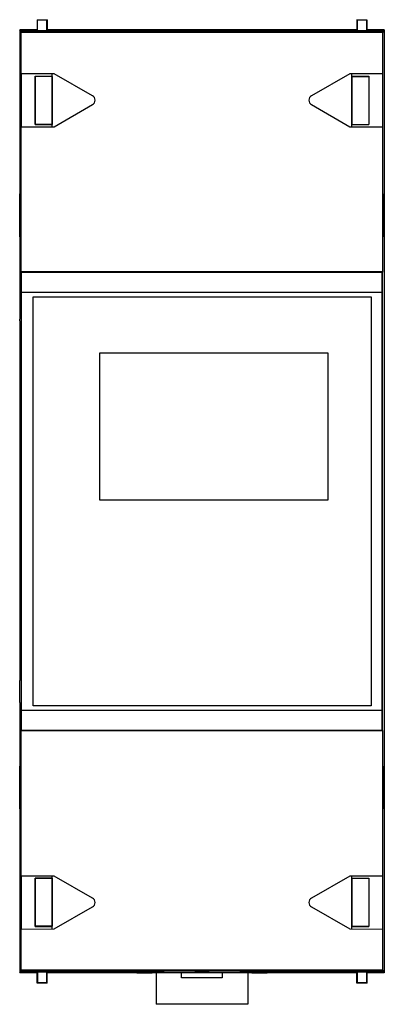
# Model space of a CAD drawing. Header units: millimetres. Extents: x 23.3 to 59.1, y 8.1 to 104.8.
import ezdxf

# ---------------------------------------------------------------- set-up
doc = ezdxf.new("R2010")
doc.units = ezdxf.units.MM
doc.header["$LTSCALE"] = 7.410347
for name, color, linetype in [('00_COMPONENTS_2', 7, 'CONTINUOUS'), ('00_COMPONENTS_3', 7, 'CONTINUOUS'), ('00_COMPONENTS_4', 7, 'CONTINUOUS')]:
    doc.layers.add(name, color=color, linetype=linetype)

msp = doc.modelspace()

# ---------------------------------------------------------------- linework, layer by layer
at = {"layer": '00_COMPONENTS_2', "color": 7, "linetype": 'Continuous'}
for p, q in [((23.524, 35.03), (23.524, 80.055)), ((23.524, 80.055), (58.924, 80.055)), ((58.924, 35.03), (58.924, 80.055)), ((58.924, 78.055), (23.524, 78.055)), ((24.644, 37.47), (24.644, 77.61)), ((24.644, 77.61), (57.834, 77.61)), ((57.834, 77.61), (57.834, 37.47)), ((31.214, 57.64), (31.214, 72.14)), ((31.214, 72.14), (53.584, 72.14)), ((53.584, 72.14), (53.584, 57.64)), ((53.584, 57.64), (31.214, 57.64)), ((23.524, 37.03), (58.924, 37.03)), ((57.834, 37.47), (24.644, 37.47)), ((58.924, 35.03), (23.524, 35.03))]:
    msp.add_line(p, q, dxfattribs=at)
at = {"layer": '00_COMPONENTS_3', "color": 7, "linetype": 'Continuous'}
for p, q in [((36.724, 11.243), (36.724, 8.14)), ((39.224, 10.74), (39.224, 11.243)), ((43.224, 10.74), (39.224, 10.74)), ((43.224, 11.243), (43.224, 10.74)), ((45.724, 11.243), (45.724, 8.14)), ((45.724, 8.14), (36.724, 8.14))]:
    msp.add_line(p, q, dxfattribs=at)
at = {"layer": '00_COMPONENTS_4', "color": 7, "linetype": 'Continuous'}
for p, q in [((25.034, 104.846), (25.034, 103.841)), ((25.094, 104.792), (25.034, 104.846)), ((25.034, 104.846), (26.034, 104.846)), ((25.094, 103.787), (25.094, 104.792)), ((26.034, 104.846), (25.974, 104.792)), ((25.974, 104.792), (25.974, 103.787)), ((26.034, 104.846), (26.034, 103.841)), ((56.434, 104.846), (56.434, 103.841)), ((56.434, 104.846), (57.434, 104.846)), ((56.494, 104.792), (56.434, 104.846)), ((56.494, 103.787), (56.494, 104.792)), ((57.434, 104.846), (57.374, 104.792)), ((57.374, 104.792), (57.374, 103.787)), ((57.434, 104.846), (57.434, 103.841)), ((23.334, 103.841), (23.334, 75.431)), ((23.46, 103.718), (23.334, 103.841)), ((25.034, 103.841), (23.334, 103.841)), ((23.46, 103.618), (23.46, 103.718)), ((26.549, 103.718), (23.46, 103.718)), ((23.488, 103.591), (23.46, 103.618)), ((26.549, 103.618), (23.46, 103.618)), ((23.488, 99.536), (23.488, 103.591)), ((58.98, 103.591), (23.488, 103.591)), ((25.034, 103.841), (25.094, 103.787)), ((25.974, 103.787), (26.034, 103.841)), ((56.434, 103.841), (26.034, 103.841)), ((26.579, 103.735), (26.549, 103.718)), ((26.549, 103.618), (26.549, 103.718)), ((26.549, 103.618), (26.579, 103.635)), ((26.579, 103.635), (26.579, 103.735)), ((55.879, 103.735), (26.579, 103.735)), ((26.579, 103.635), (36.539, 103.635)), ((28.334, 103.817), (28.334, 103.792)), ((36.834, 103.817), (28.334, 103.817)), ((28.334, 103.792), (36.834, 103.792)), ((36.834, 103.792), (36.834, 103.817)), ((40.534, 103.623), (41.934, 103.623)), ((45.634, 103.817), (45.634, 103.792)), ((54.134, 103.817), (45.634, 103.817)), ((45.634, 103.792), (54.134, 103.792)), ((45.929, 103.635), (55.879, 103.635)), ((54.134, 103.792), (54.134, 103.817)), ((55.879, 103.635), (55.879, 103.735)), ((55.907, 103.718), (55.879, 103.735)), ((55.879, 103.635), (55.907, 103.618)), ((55.907, 103.618), (55.907, 103.718)), ((59.008, 103.718), (55.907, 103.718)), ((59.008, 103.618), (55.907, 103.618)), ((56.434, 103.841), (56.494, 103.787)), ((57.374, 103.787), (57.434, 103.841)), ((59.134, 103.841), (57.434, 103.841)), ((58.98, 103.591), (59.008, 103.618)), ((58.98, 99.536), (58.98, 103.591)), ((59.008, 103.718), (59.134, 103.841)), ((59.008, 103.618), (59.008, 103.718)), ((59.134, 103.841), (59.134, 75.431)), ((26.734, 99.539), (23.488, 99.536)), ((24.855, 99.288), (24.864, 99.263)), ((24.855, 99.288), (26.505, 99.288)), ((24.864, 99.263), (24.864, 94.563)), ((26.514, 99.263), (24.864, 99.263)), ((26.514, 99.263), (26.505, 99.288)), ((26.514, 99.263), (26.514, 94.563)), ((26.534, 94.339), (26.534, 99.536)), ((30.484, 97.373), (26.734, 99.539)), ((55.734, 99.539), (51.984, 97.373)), ((58.98, 99.536), (55.734, 99.539)), ((55.934, 94.339), (55.934, 99.536)), ((55.963, 99.288), (55.954, 99.263)), ((55.954, 99.263), (55.954, 94.563)), ((55.954, 99.263), (57.604, 99.263)), ((55.963, 99.288), (57.613, 99.288)), ((57.604, 99.263), (57.613, 99.288)), ((57.604, 99.263), (57.604, 94.563)), ((26.734, 94.339), (30.484, 96.507)), ((51.984, 96.507), (55.734, 94.339)), ((23.488, 94.336), (26.734, 94.339)), ((23.488, 80.091), (23.488, 94.336)), ((24.864, 94.563), (24.855, 94.538)), ((24.855, 94.538), (26.505, 94.538)), ((26.514, 94.563), (24.864, 94.563)), ((26.505, 94.538), (26.514, 94.563)), ((55.734, 94.339), (58.98, 94.336)), ((55.954, 94.563), (55.963, 94.538)), ((55.954, 94.563), (57.604, 94.563)), ((55.963, 94.538), (57.613, 94.538)), ((57.613, 94.538), (57.604, 94.563)), ((58.98, 80.091), (58.98, 94.336)), ((23.344, 83.533), (23.344, 87.743)), ((23.344, 87.743), (23.35, 87.736)), ((23.35, 87.736), (23.35, 83.536)), ((59.124, 87.743), (59.118, 87.736)), ((59.118, 87.736), (59.118, 83.536)), ((59.124, 83.533), (59.124, 87.743)), ((23.35, 83.536), (23.344, 83.533)), ((59.118, 83.536), (59.124, 83.533)), ((23.524, 80.055), (23.488, 80.091)), ((58.98, 80.091), (23.488, 80.091)), ((58.944, 80.055), (58.924, 80.055)), ((58.944, 80.055), (58.98, 80.091)), ((58.944, 35.025), (58.944, 80.055)), ((23.347, 75.284), (23.334, 75.431)), ((59.134, 75.431), (59.121, 75.284)), ((23.347, 75.284), (23.347, 39.944)), ((59.121, 75.284), (59.121, 39.944)), ((23.334, 37.79), (23.34, 39.786)), ((23.34, 39.786), (23.347, 39.944)), ((59.121, 39.944), (59.128, 39.786)), ((59.128, 39.786), (59.134, 37.79)), ((23.334, 37.79), (23.334, 11.23)), ((59.134, 37.79), (59.134, 11.23)), ((23.488, 34.99), (23.524, 35.025)), ((58.98, 34.99), (23.488, 34.99)), ((23.488, 20.736), (23.488, 34.99)), ((58.944, 35.025), (58.924, 35.025)), ((58.944, 35.025), (58.98, 34.99)), ((58.98, 20.736), (58.98, 34.99)), ((23.344, 31.543), (23.35, 31.536)), ((23.344, 27.333), (23.344, 31.543)), ((23.35, 31.536), (23.35, 27.336)), ((59.124, 31.543), (59.118, 31.536)), ((59.118, 31.536), (59.118, 27.336)), ((59.124, 27.333), (59.124, 31.543)), ((23.35, 27.336), (23.344, 27.333)), ((59.118, 27.336), (59.124, 27.333)), ((26.734, 20.739), (23.488, 20.736)), ((24.855, 20.544), (26.505, 20.544)), ((24.855, 20.544), (24.864, 20.52)), ((26.514, 20.52), (24.864, 20.52)), ((24.864, 20.52), (24.864, 15.82)), ((26.514, 20.52), (26.505, 20.544)), ((26.514, 20.52), (26.514, 15.82)), ((26.534, 15.539), (26.534, 20.736)), ((30.484, 18.573), (26.734, 20.739)), ((55.734, 20.739), (51.984, 18.573)), ((58.98, 20.736), (55.734, 20.739)), ((55.934, 15.539), (55.934, 20.736)), ((55.963, 20.544), (55.954, 20.52)), ((55.954, 20.52), (57.604, 20.52)), ((55.954, 20.52), (55.954, 15.82)), ((55.963, 20.544), (57.613, 20.544)), ((57.604, 20.52), (57.613, 20.544)), ((57.604, 20.52), (57.604, 15.82)), ((26.734, 15.539), (30.484, 17.707)), ((51.984, 17.707), (55.734, 15.539)), ((23.488, 15.536), (26.734, 15.539)), ((23.488, 11.48), (23.488, 15.536)), ((24.864, 15.82), (24.855, 15.794)), ((24.855, 15.794), (26.505, 15.794)), ((26.514, 15.82), (24.864, 15.82)), ((26.505, 15.794), (26.514, 15.82)), ((55.734, 15.539), (58.98, 15.536)), ((55.954, 15.82), (57.604, 15.82)), ((55.954, 15.82), (55.963, 15.794)), ((55.963, 15.794), (57.613, 15.794)), ((57.613, 15.794), (57.604, 15.82)), ((58.98, 11.48), (58.98, 15.536)), ((23.334, 11.23), (23.46, 11.353)), ((25.039, 11.23), (23.334, 11.23)), ((23.46, 11.453), (23.488, 11.48)), ((26.549, 11.453), (23.46, 11.453)), ((23.46, 11.353), (23.46, 11.453)), ((26.549, 11.353), (23.46, 11.353)), ((58.98, 11.48), (23.488, 11.48)), ((25.099, 11.284), (25.039, 11.23)), ((25.039, 10.23), (25.039, 11.23)), ((25.099, 10.284), (25.099, 11.284)), ((26.039, 11.23), (25.979, 11.284)), ((25.979, 11.284), (25.979, 10.284)), ((36.334, 11.23), (26.039, 11.23)), ((26.039, 10.23), (26.039, 11.23)), ((26.579, 11.436), (26.549, 11.453)), ((26.549, 11.353), (26.549, 11.453)), ((26.549, 11.353), (26.579, 11.336)), ((26.579, 11.436), (36.539, 11.436)), ((26.579, 11.436), (26.579, 11.336)), ((26.579, 11.336), (55.879, 11.336)), ((28.334, 11.279), (36.834, 11.279)), ((28.334, 11.254), (28.334, 11.279)), ((36.834, 11.254), (28.334, 11.254)), ((47.634, 11.243), (34.834, 11.243)), ((34.834, 11.243), (34.834, 11.236)), ((34.834, 11.236), (36.334, 11.236)), ((36.834, 11.279), (36.834, 11.254)), ((40.534, 11.448), (41.934, 11.448)), ((45.634, 11.279), (54.134, 11.279)), ((45.634, 11.254), (45.634, 11.279)), ((54.134, 11.254), (45.634, 11.254)), ((45.929, 11.436), (55.879, 11.436)), ((46.134, 11.236), (47.634, 11.236)), ((56.44, 11.23), (46.134, 11.23)), ((47.634, 11.243), (47.634, 11.236)), ((54.134, 11.279), (54.134, 11.254)), ((55.907, 11.453), (55.879, 11.436)), ((55.879, 11.436), (55.879, 11.336)), ((55.879, 11.336), (55.907, 11.353)), ((59.008, 11.453), (55.907, 11.453)), ((55.907, 11.353), (55.907, 11.453)), ((59.008, 11.353), (55.907, 11.353)), ((56.5, 11.284), (56.44, 11.23)), ((56.44, 10.23), (56.44, 11.23)), ((56.5, 10.284), (56.5, 11.284)), ((57.44, 11.23), (57.38, 11.284)), ((57.38, 11.284), (57.38, 10.284)), ((59.134, 11.23), (57.44, 11.23)), ((57.44, 10.23), (57.44, 11.23)), ((59.008, 11.453), (58.98, 11.48)), ((59.008, 11.353), (59.008, 11.453)), ((59.134, 11.23), (59.008, 11.353)), ((25.039, 10.23), (25.099, 10.284)), ((26.039, 10.23), (25.039, 10.23)), ((25.979, 10.284), (26.039, 10.23)), ((56.44, 10.23), (56.5, 10.284)), ((57.44, 10.23), (56.44, 10.23)), ((57.38, 10.284), (57.44, 10.23))]:
    msp.add_line(p, q, dxfattribs=at)
for centre, start, end in [((30.234, 96.94), 300.02, 59.98), ((52.234, 96.94), 120.02, 239.98), ((30.234, 18.14), 300.02, 59.98), ((52.234, 18.14), 120.02, 239.98)]:
    msp.add_arc(centre, 0.5, start, end, dxfattribs=at)
for centre, start_param, end_param in [((23.483, 96.936), 6.283185, 9.424778), ((58.985, 96.936), 3.141593, 6.283185), ((23.483, 18.136), 0, 3.141593), ((58.985, 18.136), 3.141593, 6.283185)]:
    msp.add_ellipse(centre, major_axis=(0, 2.6), ratio=0.00322, start_param=start_param, end_param=end_param, dxfattribs=at)
for points, knots in [([(25.974, 104.792), (25.974, 104.792), (25.973, 104.792), (25.972, 104.792), (25.969, 104.792), (25.963, 104.792), (25.954, 104.792), (25.939, 104.792), (25.921, 104.791), (25.898, 104.791), (25.873, 104.791), (25.832, 104.791), (25.775, 104.791), (25.7, 104.791), (25.619, 104.791), (25.534, 104.791), (25.449, 104.791), (25.368, 104.791), (25.293, 104.791), (25.236, 104.791), (25.195, 104.791), (25.17, 104.791), (25.147, 104.791), (25.129, 104.792), (25.114, 104.792), (25.105, 104.792), (25.099, 104.792), (25.096, 104.792), (25.095, 104.792), (25.094, 104.792), (25.094, 104.792)], [0, 0, 0, 0, 0.000695, 0.002591, 0.005679, 0.009946, 0.021973, 0.038577, 0.059638, 0.084919, 0.114158, 0.147088, 0.2228, 0.30908, 0.402685, 0.5, 0.597316, 0.690921, 0.777201, 0.852912, 0.885842, 0.915081, 0.940363, 0.961423, 0.978027, 0.990054, 0.994321, 0.997409, 0.999305, 1, 1, 1, 1]), ([(57.374, 104.792), (57.374, 104.792), (57.373, 104.792), (57.372, 104.792), (57.369, 104.792), (57.363, 104.792), (57.354, 104.792), (57.339, 104.792), (57.321, 104.791), (57.298, 104.791), (57.273, 104.791), (57.232, 104.791), (57.175, 104.791), (57.1, 104.791), (57.019, 104.791), (56.934, 104.791), (56.849, 104.791), (56.768, 104.791), (56.693, 104.791), (56.636, 104.791), (56.595, 104.791), (56.57, 104.791), (56.547, 104.791), (56.529, 104.792), (56.514, 104.792), (56.505, 104.792), (56.499, 104.792), (56.496, 104.792), (56.495, 104.792), (56.494, 104.792), (56.494, 104.792)], [0, 0, 0, 0, 0.000695, 0.002591, 0.005679, 0.009946, 0.021973, 0.038577, 0.059638, 0.084919, 0.114158, 0.147088, 0.2228, 0.30908, 0.402685, 0.5, 0.597316, 0.690921, 0.777201, 0.852912, 0.885842, 0.915081, 0.940363, 0.961423, 0.978027, 0.990054, 0.994321, 0.997409, 0.999305, 1, 1, 1, 1]), ([(25.094, 103.787), (25.094, 103.787), (25.095, 103.787), (25.096, 103.787), (25.099, 103.787), (25.105, 103.787), (25.114, 103.787), (25.129, 103.787), (25.147, 103.786), (25.17, 103.786), (25.195, 103.786), (25.236, 103.786), (25.293, 103.786), (25.368, 103.786), (25.449, 103.786), (25.534, 103.786), (25.619, 103.786), (25.7, 103.786), (25.775, 103.786), (25.832, 103.786), (25.873, 103.786), (25.898, 103.786), (25.921, 103.786), (25.939, 103.787), (25.954, 103.787), (25.963, 103.787), (25.969, 103.787), (25.972, 103.787), (25.973, 103.787), (25.974, 103.787), (25.974, 103.787)], [0, 0, 0, 0, 0.000695, 0.002591, 0.005679, 0.009946, 0.021973, 0.038577, 0.059638, 0.084919, 0.114158, 0.147088, 0.2228, 0.30908, 0.402685, 0.5, 0.597316, 0.690921, 0.777201, 0.852912, 0.885842, 0.915081, 0.940363, 0.961423, 0.978027, 0.990054, 0.994321, 0.997409, 0.999305, 1, 1, 1, 1]), ([(36.539, 103.635), (36.551, 103.634), (36.588, 103.633), (36.661, 103.632), (36.768, 103.631), (36.91, 103.63), (37.084, 103.629), (37.377, 103.628), (37.811, 103.626), (38.401, 103.625), (39.068, 103.624), (39.787, 103.623), (40.282, 103.623), (40.534, 103.623)], [0, 0, 0, 0, 0.009302, 0.027537, 0.054552, 0.090093, 0.133842, 0.185412, 0.310061, 0.45956, 0.628503, 0.810866, 1, 1, 1, 1]), ([(41.934, 103.623), (42.186, 103.623), (42.681, 103.623), (43.4, 103.624), (44.067, 103.625), (44.657, 103.626), (45.091, 103.628), (45.384, 103.629), (45.558, 103.63), (45.7, 103.631), (45.807, 103.632), (45.88, 103.633), (45.917, 103.634), (45.929, 103.635)], [0, 0, 0, 0, 0.189134, 0.371497, 0.54044, 0.689939, 0.814587, 0.866157, 0.909906, 0.945447, 0.972462, 0.990698, 1, 1, 1, 1]), ([(56.494, 103.787), (56.494, 103.787), (56.495, 103.787), (56.496, 103.787), (56.499, 103.787), (56.505, 103.787), (56.514, 103.787), (56.529, 103.787), (56.547, 103.786), (56.57, 103.786), (56.595, 103.786), (56.636, 103.786), (56.693, 103.786), (56.768, 103.786), (56.849, 103.786), (56.934, 103.786), (57.019, 103.786), (57.1, 103.786), (57.175, 103.786), (57.232, 103.786), (57.273, 103.786), (57.298, 103.786), (57.321, 103.786), (57.339, 103.787), (57.354, 103.787), (57.363, 103.787), (57.369, 103.787), (57.372, 103.787), (57.373, 103.787), (57.374, 103.787), (57.374, 103.787)], [0, 0, 0, 0, 0.000695, 0.002591, 0.005679, 0.009946, 0.021973, 0.038577, 0.059638, 0.084919, 0.114158, 0.147088, 0.2228, 0.30908, 0.402685, 0.5, 0.597316, 0.690921, 0.777201, 0.852912, 0.885842, 0.915081, 0.940363, 0.961423, 0.978027, 0.990054, 0.994321, 0.997409, 0.999305, 1, 1, 1, 1]), ([(24.85, 96.936), (24.85, 97.4), (24.851, 98.184), (24.853, 98.968), (24.855, 99.288)], [0, 0, 0, 0, 0.592182, 1, 1, 1, 1]), ([(57.613, 99.288), (57.615, 98.968), (57.617, 98.184), (57.618, 97.4), (57.618, 96.936)], [0, 0, 0, 0, 0.407818, 1, 1, 1, 1]), ([(24.855, 94.538), (24.853, 94.858), (24.851, 95.657), (24.85, 96.456), (24.85, 96.936)], [0, 0, 0, 0, 0.399598, 1, 1, 1, 1]), ([(57.618, 96.936), (57.618, 96.456), (57.617, 95.657), (57.615, 94.858), (57.613, 94.538)], [0, 0, 0, 0, 0.600402, 1, 1, 1, 1]), ([(24.85, 18.136), (24.85, 18.619), (24.85, 19.292), (24.853, 20.095), (24.854, 20.414), (24.855, 20.544)], [0, 0, 0, 0, 0.602634, 0.837776, 1, 1, 1, 1]), ([(57.613, 20.544), (57.614, 20.414), (57.615, 20.095), (57.618, 19.292), (57.618, 18.619), (57.618, 18.136)], [0, 0, 0, 0, 0.162224, 0.397366, 1, 1, 1, 1]), ([(24.855, 15.794), (24.853, 16.114), (24.851, 16.894), (24.85, 17.675), (24.85, 18.136)], [0, 0, 0, 0, 0.40967, 1, 1, 1, 1]), ([(57.618, 18.136), (57.618, 17.675), (57.617, 16.894), (57.615, 16.114), (57.613, 15.794)], [0, 0, 0, 0, 0.59033, 1, 1, 1, 1]), ([(25.979, 11.284), (25.979, 11.284), (25.978, 11.284), (25.977, 11.284), (25.974, 11.284), (25.968, 11.284), (25.959, 11.284), (25.944, 11.285), (25.926, 11.285), (25.904, 11.285), (25.878, 11.285), (25.837, 11.285), (25.78, 11.285), (25.705, 11.285), (25.624, 11.285), (25.539, 11.285), (25.455, 11.285), (25.374, 11.285), (25.299, 11.285), (25.241, 11.285), (25.201, 11.285), (25.175, 11.285), (25.153, 11.285), (25.135, 11.285), (25.12, 11.284), (25.11, 11.284), (25.105, 11.284), (25.102, 11.284), (25.1, 11.284), (25.1, 11.284), (25.099, 11.284)], [0, 0, 0, 0, 0.000695, 0.002591, 0.005679, 0.009946, 0.021973, 0.038577, 0.059638, 0.08492, 0.114158, 0.147088, 0.2228, 0.30908, 0.402685, 0.5, 0.597316, 0.690921, 0.777201, 0.852912, 0.885842, 0.915081, 0.940363, 0.961423, 0.978027, 0.990054, 0.994321, 0.997409, 0.999305, 1, 1, 1, 1]), ([(40.534, 11.448), (40.282, 11.448), (39.787, 11.448), (39.068, 11.447), (38.401, 11.446), (37.811, 11.445), (37.377, 11.443), (37.084, 11.442), (36.91, 11.441), (36.768, 11.439), (36.661, 11.438), (36.588, 11.437), (36.551, 11.437), (36.539, 11.436)], [0, 0, 0, 0, 0.189119, 0.371467, 0.540395, 0.689881, 0.814521, 0.866086, 0.909829, 0.945365, 0.972385, 0.990645, 1, 1, 1, 1]), ([(45.929, 11.436), (45.917, 11.437), (45.88, 11.437), (45.807, 11.438), (45.7, 11.439), (45.558, 11.441), (45.384, 11.442), (45.091, 11.443), (44.657, 11.445), (44.067, 11.446), (43.4, 11.447), (42.681, 11.448), (42.186, 11.448), (41.934, 11.448)], [0, 0, 0, 0, 0.009355, 0.027615, 0.054635, 0.090171, 0.133914, 0.185479, 0.310119, 0.459605, 0.628533, 0.810881, 1, 1, 1, 1]), ([(57.38, 11.284), (57.379, 11.284), (57.379, 11.284), (57.377, 11.284), (57.374, 11.284), (57.369, 11.284), (57.359, 11.284), (57.344, 11.285), (57.326, 11.285), (57.304, 11.285), (57.278, 11.285), (57.238, 11.285), (57.18, 11.285), (57.105, 11.285), (57.024, 11.285), (56.94, 11.285), (56.855, 11.285), (56.774, 11.285), (56.699, 11.285), (56.642, 11.285), (56.601, 11.285), (56.575, 11.285), (56.553, 11.285), (56.535, 11.285), (56.52, 11.284), (56.511, 11.284), (56.505, 11.284), (56.502, 11.284), (56.501, 11.284), (56.5, 11.284), (56.5, 11.284)], [0, 0, 0, 0, 0.000695, 0.002591, 0.005679, 0.009946, 0.021973, 0.038577, 0.059638, 0.08492, 0.114158, 0.147088, 0.2228, 0.30908, 0.402685, 0.5, 0.597316, 0.690921, 0.777201, 0.852912, 0.885842, 0.915081, 0.940363, 0.961423, 0.978027, 0.990054, 0.994321, 0.997409, 0.999305, 1, 1, 1, 1]), ([(25.099, 10.284), (25.1, 10.284), (25.1, 10.284), (25.102, 10.284), (25.105, 10.284), (25.11, 10.284), (25.12, 10.284), (25.135, 10.285), (25.153, 10.285), (25.175, 10.285), (25.201, 10.285), (25.241, 10.285), (25.299, 10.285), (25.374, 10.285), (25.455, 10.285), (25.539, 10.285), (25.624, 10.285), (25.705, 10.285), (25.78, 10.285), (25.837, 10.285), (25.878, 10.285), (25.904, 10.285), (25.926, 10.285), (25.944, 10.285), (25.959, 10.284), (25.968, 10.284), (25.974, 10.284), (25.977, 10.284), (25.978, 10.284), (25.979, 10.284), (25.979, 10.284)], [0, 0, 0, 0, 0.000695, 0.002591, 0.005679, 0.009946, 0.021973, 0.038577, 0.059638, 0.08492, 0.114158, 0.147088, 0.2228, 0.30908, 0.402685, 0.5, 0.597316, 0.690921, 0.777201, 0.852912, 0.885842, 0.915081, 0.940363, 0.961423, 0.978027, 0.990054, 0.994321, 0.997409, 0.999305, 1, 1, 1, 1]), ([(56.5, 10.284), (56.5, 10.284), (56.501, 10.284), (56.502, 10.284), (56.505, 10.284), (56.511, 10.284), (56.52, 10.284), (56.535, 10.285), (56.553, 10.285), (56.575, 10.285), (56.601, 10.285), (56.642, 10.285), (56.699, 10.285), (56.774, 10.285), (56.855, 10.285), (56.94, 10.285), (57.024, 10.285), (57.105, 10.285), (57.18, 10.285), (57.238, 10.285), (57.278, 10.285), (57.304, 10.285), (57.326, 10.285), (57.344, 10.285), (57.359, 10.284), (57.369, 10.284), (57.374, 10.284), (57.377, 10.284), (57.379, 10.284), (57.379, 10.284), (57.38, 10.284)], [0, 0, 0, 0, 0.000695, 0.002591, 0.005679, 0.009946, 0.021973, 0.038577, 0.059638, 0.08492, 0.114158, 0.147088, 0.2228, 0.30908, 0.402685, 0.5, 0.597316, 0.690921, 0.777201, 0.852912, 0.885842, 0.915081, 0.940363, 0.961423, 0.978027, 0.990054, 0.994321, 0.997409, 0.999305, 1, 1, 1, 1])]:
    msp.add_open_spline(points, degree=3, knots=knots, dxfattribs=at)

doc.saveas('drawing.dxf')
